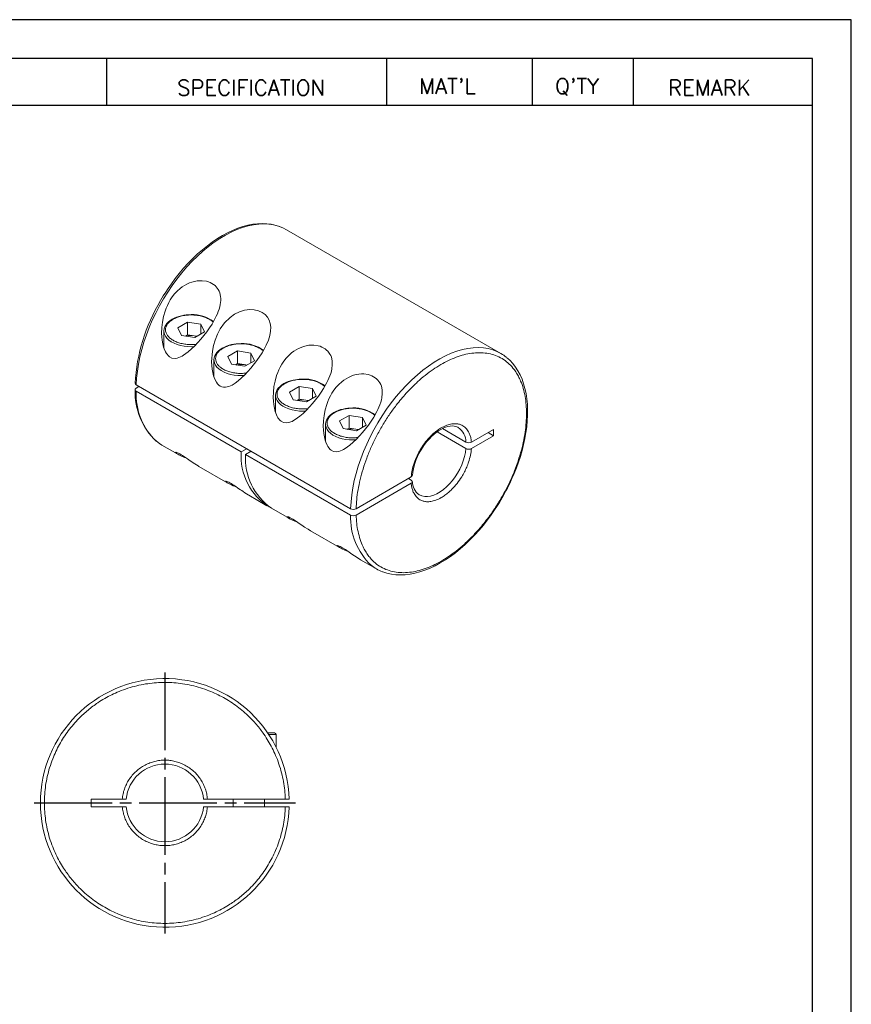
# Model space of a CAD drawing. Extents: x 10 to 307, y 10 to 220.
# Tile 4 of 4: x 200 to 307, y 93 to 220. Entities that reach past the tile are written whole.
import ezdxf

# ---------------------------------------------------------------- set-up
doc = ezdxf.new("R2010")
doc.units = 0
doc.header["$LTSCALE"] = 0.5
doc.header["$MEASUREMENT"] = 0
doc.linetypes.add('CENTER', pattern=[27, 20, -2, 3, -2])
doc.layers.get('0').update_dxf_attribs({"linetype": 'CONTINUOUS'})
doc.styles.get("Standard").update_dxf_attribs({"font": 'romans.shx', "bigfont": 'whgtxt.shx'})

msp = doc.modelspace()

# ---------------------------------------------------------------- linework, layer by layer
for p, q in [((307, 220), (10, 220)), ((307, 10), (307, 220)), ((302, 215), (15, 215)), ((211.2097, 215), (211.2097, 209)), ((247.2097, 215), (247.2097, 209)), ((265.9405, 215), (265.9405, 209)), ((278.9405, 215), (278.9405, 209)), ((302, 15), (302, 215)), ((145.0907, 209), (302, 209))]:
    msp.add_line(p, q)
at = {"color": 7, "linetype": 'Continuous', "lineweight": 15}
for p, q in [((261.9115, 177.0615), (234.3343, 192.9814)), ((218.5923, 179.9422), (218.5923, 177.7321)), ((220.3797, 180.3705), (221.6334, 181.0942)), ((220.8386, 179.3818), (220.3797, 180.3705)), ((221.6334, 181.0942), (223.3461, 180.8293)), ((221.6334, 181.0942), (221.6334, 179.4611)), ((223.3461, 180.8293), (223.805, 179.8406)), ((223.3461, 180.8293), (223.3461, 179.5757)), ((222.5512, 179.1169), (220.8386, 179.3818)), ((221.6334, 179.4611), (221.357, 179.3016)), ((221.6334, 179.4611), (222.4897, 179.3287)), ((222.4897, 179.3287), (222.8276, 179.2764)), ((223.805, 179.8406), (222.5512, 179.1169)), ((226.8144, 176.6558), (228.0681, 177.3796)), ((228.0681, 177.3796), (229.7807, 177.1147)), ((228.0681, 177.3796), (228.0681, 175.7465)), ((225.027, 176.2276), (225.027, 174.0308)), ((227.2733, 175.6671), (226.8144, 176.6558)), ((230.2396, 176.126), (228.9859, 175.4022)), ((229.7807, 177.1147), (230.2396, 176.126)), ((229.7807, 177.1147), (229.7807, 175.8611)), ((228.9859, 175.4022), (227.2733, 175.6671)), ((228.0681, 175.7465), (227.7917, 175.5869)), ((228.0681, 175.7465), (228.9244, 175.614)), ((228.9244, 175.614), (229.2623, 175.5618)), ((215.0268, 173.0049), (242.6039, 157.0849)), ((215.027, 172.5966), (215.3805, 172.8007)), ((234.734, 172.0839), (235.9877, 172.8077)), ((235.9877, 172.8077), (237.7003, 172.5428)), ((235.9877, 172.8077), (235.9877, 171.1746)), ((237.7003, 172.5428), (238.1592, 171.5541)), ((237.7003, 172.5428), (237.7003, 171.2892)), ((228.5325, 164.3916), (215.0268, 172.1883)), ((232.9466, 171.6557), (232.9466, 169.4456)), ((235.1929, 171.0952), (234.734, 172.0839)), ((236.9055, 170.8303), (235.1929, 171.0952)), ((235.9877, 171.1746), (235.7113, 171.015)), ((235.9877, 171.1746), (236.844, 171.0421)), ((236.844, 171.0421), (237.1819, 170.9899)), ((238.1592, 171.5541), (236.9055, 170.8303)), ((241.1686, 168.3693), (242.4224, 169.093)), ((242.4224, 169.093), (244.135, 168.8281)), ((242.4224, 169.093), (242.4224, 167.4599)), ((244.135, 168.8281), (244.5939, 167.8394)), ((244.135, 168.8281), (244.135, 167.5745)), ((239.3813, 167.941), (239.3813, 165.7309)), ((241.6275, 167.3806), (241.1686, 168.3693)), ((243.3402, 167.1157), (241.6275, 167.3806)), ((242.4224, 167.4599), (242.146, 167.3004)), ((242.4224, 167.4599), (243.2787, 167.3275)), ((243.2787, 167.3275), (243.6165, 167.2752)), ((244.5939, 167.8394), (243.3402, 167.1157)), ((257.4299, 165.6438), (254.4055, 167.3897)), ((256.4119, 167.5349), (256.4387, 167.5192)), ((260.9832, 167.2868), (258.1387, 165.6447)), ((260.9832, 167.2868), (260.9832, 166.4703)), ((253.7179, 166.9702), (257.4299, 164.8272)), ((258.1387, 164.8282), (260.9832, 166.4703)), ((260.276, 166.8785), (260.9832, 166.4703)), ((218.3356, 165.2679), (220.3646, 164.0966)), ((229.2397, 164.7999), (228.5325, 164.3916)), ((229.0982, 164.0651), (229.8054, 164.4733)), ((242.6039, 156.2684), (229.0982, 164.0651)), ((223.0944, 162.5207), (226.7993, 160.3819)), ((243.3112, 157.085), (250.3927, 161.173)), ((250.0406, 160.9698), (250.3943, 160.7656)), ((250.3927, 160.3565), (243.3112, 156.2685)), ((229.5291, 158.806), (231.8414, 157.4712)), ((251.4123, 158.8745), (251.3856, 158.8903)), ((232.407, 157.1446), (234.7214, 155.8085)), ((237.4448, 154.2364), (241.1561, 152.0939)), ((243.8795, 150.5217), (245.9128, 149.3479)), ((233.0106, 128.0274), (232.0733, 128.0274)), ((233.0106, 126.4045), (233.0106, 128.0274)), ((209.2106, 118.7274), (209.2106, 119.7274)), ((209.2106, 119.7274), (213.2334, 119.7274)), ((213.2334, 119.7274), (213.7357, 119.7274)), ((223.6856, 119.7274), (224.1879, 119.7274)), ((224.1879, 119.7274), (234.2026, 119.7274)), ((227.5106, 119.7274), (227.5106, 118.7274)), ((231.5106, 118.7274), (231.5106, 119.7274)), ((234.2026, 119.7274), (234.7028, 119.7274)), ((213.2334, 118.7274), (209.2106, 118.7274)), ((213.7357, 118.7274), (213.2334, 118.7274)), ((224.1879, 118.7274), (223.6856, 118.7274)), ((234.2026, 118.7274), (224.1879, 118.7274)), ((234.7028, 118.7274), (234.2026, 118.7274))]:
    msp.add_line(p, q, dxfattribs=at)
at = {"color": 1, "linetype": 'CENTER'}
for p, q in [((218.7106, 136.0274), (218.7106, 102.4274)), ((201.9106, 119.2274), (235.5043, 119.2274))]:
    msp.add_line(p, q, dxfattribs=at)
at = {"color": 7, "linetype": 'Continuous', "lineweight": 15, "flags": 128}
for points in [[(233.5482, 193.3537), (233.3039, 193.4397), (232.7121, 193.5976), (232.0936, 193.6947), (231.4509, 193.7307), (230.7867, 193.7054), (230.1039, 193.6188), (229.4052, 193.4715), (228.6937, 193.2639), (227.9722, 192.997), (227.2439, 192.6718), (226.5118, 192.2898), (225.7789, 191.8525), (225.0483, 191.3618), (224.3232, 190.8197), (223.6065, 190.2286), (222.9012, 189.5908), (222.2104, 188.9091), (221.5369, 188.1864), (220.8835, 187.4256), (220.253, 186.6299), (219.648, 185.8028), (219.0711, 184.9476), (218.5247, 184.068), (218.011, 183.1676), (217.5323, 182.2503), (217.0906, 181.3198), (216.6877, 180.3802), (216.3252, 179.4352), (216.0048, 178.489), (215.7277, 177.5454), (215.4951, 176.6085), (215.3081, 175.6821), (215.1673, 174.7701), (215.0734, 173.8765), (215.0268, 173.0049)], [(233.4983, 193.3735), (233.0015, 193.5402), (232.3951, 193.6769), (231.8222, 193.7502), (231.2312, 193.7745), (230.6241, 193.7495), (230.0032, 193.6753), (229.3709, 193.5523), (228.7294, 193.3811), (228.0811, 193.1625), (227.4282, 192.8975), (226.7729, 192.5871), (226.1173, 192.2327), (225.4637, 191.8357), (224.8142, 191.3978), (224.1708, 190.9206), (223.5358, 190.406), (222.9113, 189.8562), (222.2996, 189.2736), (221.7032, 188.6612), (221.125, 188.0225), (220.5686, 187.3629), (220.0398, 186.6911), (219.5506, 186.0268), (219.1225, 185.4077), (218.8268, 184.9575), (218.5085, 184.4499), (218.1513, 183.849)], [(234.3343, 192.9814), (233.8663, 193.2217), (233.5482, 193.3537)], [(219.4053, 183.9472), (219.6683, 184.343), (219.9631, 184.7196), (220.2957, 185.078), (220.6623, 185.4074), (220.9411, 185.6193), (221.2353, 185.8113), (221.548, 185.9832), (221.8739, 186.13), (222.1972, 186.245), (222.5281, 186.3326), (222.8701, 186.3919), (223.2137, 186.4191), (223.4997, 186.4162), (224.0599, 186.3373), (224.3285, 186.2598), (224.555, 186.1705), (224.9718, 185.9319), (225.158, 185.7831), (225.3162, 185.6267), (225.5807, 185.2657), (225.6846, 185.0624), (225.766, 184.8515), (225.8688, 184.3935), (225.8896, 184.1484), (225.8899, 183.8909), (225.8294, 183.3527), (225.77, 183.0745), (225.686, 182.7713), (225.5829, 182.4656), (225.461, 182.1555), (225.323, 181.8456), (225.1995, 181.5934), (224.7793, 180.8448), (224.4548, 180.3412), (224.1076, 179.8494), (223.737, 179.3653), (223.3515, 178.8982), (222.9598, 178.4568), (222.5579, 178.0367), (222.1419, 177.6371), (221.7155, 177.2678), (221.1197, 176.8335), (220.9144, 176.7108), (220.7078, 176.6044), (220.2778, 176.4493), (220.0532, 176.4123), (219.6106, 176.4586), (219.2983, 176.62), (219.1999, 176.7003), (218.8988, 177.0655), (218.7921, 177.2519), (218.6151, 177.6627), (218.5433, 177.8817), (218.4354, 178.3109), (218.3597, 178.7537), (218.3127, 179.2103), (218.2931, 179.6721), (218.3129, 180.3764), (218.391, 181.0827), (218.5307, 181.796), (218.7339, 182.5002), (218.8706, 182.8722), (219.0271, 183.2376), (219.2055, 183.5972), (219.4053, 183.9472)], [(225.84, 180.2325), (226.3978, 181.0049), (227.0969, 181.6928), (227.67, 182.0967), (228.3086, 182.4153), (228.9628, 182.618), (229.6484, 182.7044), (230.2158, 182.6748), (230.7632, 182.5452), (231.2038, 182.3471), (231.5927, 182.0684), (231.8916, 181.7403), (232.1193, 181.3477), (232.2619, 180.9145), (232.3242, 180.4338), (232.3044, 179.9116), (232.2046, 179.3599), (232.0176, 178.7509), (231.7577, 178.1309), (231.5021, 177.628), (231.214, 177.1302), (230.5423, 176.1348), (229.7862, 175.1835), (228.9926, 174.322), (228.1502, 173.5531), (227.7563, 173.2539), (227.349, 172.9962), (226.9315, 172.8013), (226.4878, 172.6977), (226.268, 172.6983), (226.0453, 172.744), (225.8355, 172.8379), (225.6346, 172.9857), (225.4758, 173.1527), (225.3334, 173.3508), (225.1328, 173.7365), (224.978, 174.167), (224.7944, 175.0391), (224.7278, 175.9574), (224.8257, 177.368), (224.9654, 178.0813), (225.1686, 178.7856), (225.4618, 179.5229), (225.84, 180.2325)], [(222.0923, 182.0473), (221.6285, 182.029), (221.443, 182.0113), (221.1408, 181.9693), (220.8374, 181.9095), (220.5259, 181.828), (220.2191, 181.7251), (219.9245, 181.6009), (219.6482, 181.4563), (219.3954, 181.2923), (219.1702, 181.1098), (218.9765, 180.9099), (218.8178, 180.6935), (218.6978, 180.4612), (218.6208, 180.2138), (218.5924, 179.9515), (218.5942, 179.933)], [(222.4563, 177.9327), (222.1534, 177.922), (221.6658, 177.9368), (221.1865, 177.9906), (220.7248, 178.0824), (220.2897, 178.2103), (219.8897, 178.372), (219.5326, 178.5643), (219.2253, 178.7833), (218.9738, 179.0249), (218.783, 179.2844), (218.6566, 179.5567), (218.5971, 179.8365), (218.5924, 179.934)], [(222.4897, 179.3287), (222.6799, 179.2914), (222.7985, 179.2596)], [(228.527, 178.3326), (228.0632, 178.3144), (227.8777, 178.2967), (227.5755, 178.2546), (227.272, 178.1948), (226.9606, 178.1134), (226.6538, 178.0104), (226.3591, 177.8863), (226.0829, 177.7417), (225.8301, 177.5776), (225.6049, 177.3952), (225.4112, 177.1953), (225.2525, 176.9788), (225.1325, 176.7466), (225.0555, 176.4991), (225.027, 176.2368), (225.0289, 176.2184)], [(233.7596, 175.6606), (234.0225, 176.0564), (234.3174, 176.433), (234.65, 176.7914), (235.0165, 177.1209), (235.2953, 177.3328), (235.5896, 177.5248), (235.9023, 177.6967), (236.2282, 177.8434), (236.5514, 177.9585), (236.8824, 178.0461), (237.2244, 178.1053), (237.568, 178.1325), (237.854, 178.1297), (238.4142, 178.0507), (238.6828, 177.9733), (238.9093, 177.8839), (239.3261, 177.6454), (239.5123, 177.4966), (239.6704, 177.3402), (239.935, 176.9792), (240.0389, 176.7758), (240.1202, 176.5649), (240.223, 176.1069), (240.2438, 175.8619), (240.2441, 175.6043), (240.1836, 175.0661), (240.1242, 174.788), (240.0403, 174.4847), (239.9372, 174.179), (239.8153, 173.869), (239.6773, 173.5591), (239.5538, 173.3068), (239.1336, 172.5583), (238.8091, 172.0546), (238.4619, 171.5629), (238.0913, 171.0788), (237.7058, 170.6116), (237.314, 170.1702), (236.9122, 169.7501), (236.4962, 169.3505), (236.0698, 168.9813), (235.474, 168.5469), (235.2686, 168.4243), (235.0621, 168.3179), (234.6321, 168.1628), (234.4074, 168.1258), (233.9649, 168.1721), (233.6526, 168.3335), (233.5542, 168.4138), (233.253, 168.7789), (233.1464, 168.9654), (232.9693, 169.3762), (232.8976, 169.5951), (232.7896, 170.0244), (232.7139, 170.4672), (232.6669, 170.9238), (232.6474, 171.3855), (232.6672, 172.0899), (232.7453, 172.7962), (232.885, 173.5094), (233.0882, 174.2137), (233.2248, 174.5856), (233.3814, 174.951), (233.5597, 175.3107), (233.7596, 175.6606)], [(242.6039, 157.0849), (242.6506, 157.9565), (242.7445, 158.8502), (242.8852, 159.7621), (243.0723, 160.6885), (243.3048, 161.6254), (243.5819, 162.569), (243.9024, 163.5153), (244.2648, 164.4602), (244.6678, 165.3999), (245.1095, 166.3303), (245.5882, 167.2477), (246.1018, 168.148), (246.6483, 169.0276), (247.2252, 169.8828), (247.8301, 170.71), (248.4606, 171.5056), (249.114, 172.2664), (249.7876, 172.9892), (250.4784, 173.6709), (251.1836, 174.3086), (251.9003, 174.8998), (252.6255, 175.4418), (253.356, 175.9325), (254.0889, 176.3698), (254.8211, 176.7518), (255.5494, 177.077), (256.2708, 177.3439), (256.9824, 177.5515), (257.6811, 177.6989), (258.3639, 177.7854), (259.0281, 177.8107), (259.6708, 177.7747), (260.2893, 177.6776), (260.881, 177.5197), (261.2064, 177.4024)], [(228.8845, 174.2176), (228.5881, 174.2074), (228.1005, 174.2221), (227.6211, 174.2759), (227.1594, 174.3677), (226.7244, 174.4957), (226.3244, 174.6574), (225.9673, 174.8496), (225.66, 175.0687), (225.4085, 175.3103), (225.2177, 175.5698), (225.0913, 175.842), (225.0318, 176.1218), (225.027, 176.2194)], [(262.0958, 158.4804), (262.5836, 159.3626), (262.77, 159.7213), (263.0668, 160.3214), (263.3575, 160.9484), (263.649, 161.6244), (263.9304, 162.3322), (264.1958, 163.0636), (264.4406, 163.8117), (264.6615, 164.5706), (264.8557, 165.3355), (265.0211, 166.102), (265.1561, 166.8664), (265.2593, 167.6252), (265.3297, 168.3751), (265.3666, 169.1133), (265.3692, 169.8369), (265.3371, 170.5434), (265.2699, 171.2305), (265.1674, 171.8957), (265.0293, 172.537), (264.8557, 173.1521), (264.6464, 173.7392), (264.4014, 174.2962), (264.1207, 174.8212), (263.8042, 175.3123), (263.452, 175.7675), (263.0639, 176.1847), (262.6592, 176.5446)], [(228.9244, 175.614), (229.1146, 175.5768), (229.2331, 175.5449)], [(236.4466, 173.7607), (235.9828, 173.7425), (235.7973, 173.7248), (235.4951, 173.6827), (235.1916, 173.6229), (234.8802, 173.5415), (234.5734, 173.4385), (234.2787, 173.3144), (234.0025, 173.1698), (233.7497, 173.0058), (233.5245, 172.8233), (233.3308, 172.6234), (233.1721, 172.407), (233.0521, 172.1747), (232.9751, 171.9272), (232.9466, 171.6649), (232.9485, 171.6465)], [(240.1943, 171.946), (240.4572, 172.3418), (240.752, 172.7184), (241.0846, 173.0768), (241.4512, 173.4062), (241.73, 173.6181), (242.0242, 173.8101), (242.337, 173.982), (242.6629, 174.1288), (242.9861, 174.2438), (243.317, 174.3314), (243.6591, 174.3907), (244.0027, 174.4179), (244.2887, 174.415), (244.8489, 174.3361), (245.1174, 174.2586), (245.3439, 174.1693), (245.7608, 173.9307), (245.947, 173.7819), (246.1051, 173.6255), (246.3697, 173.2645), (246.4735, 173.0612), (246.5549, 172.8503), (246.6577, 172.3923), (246.6785, 172.1472), (246.6788, 171.8897), (246.6183, 171.3515), (246.5589, 171.0733), (246.475, 170.7701), (246.3719, 170.4644), (246.2499, 170.1543), (246.1119, 169.8444), (245.9885, 169.5922), (245.5683, 168.8436), (245.2438, 168.34), (244.8966, 167.8482), (244.5259, 167.3641), (244.1404, 166.897), (243.7487, 166.4556), (243.3468, 166.0355), (242.9309, 165.6359), (242.5045, 165.2666), (241.9086, 164.8323), (241.7033, 164.7096), (241.4968, 164.6032), (241.0668, 164.4481), (240.8421, 164.4111), (240.3995, 164.4574), (240.0872, 164.6188), (239.9888, 164.6991), (239.6877, 165.0643), (239.5811, 165.2507), (239.404, 165.6615), (239.3323, 165.8805), (239.2243, 166.3097), (239.1486, 166.7525), (239.1016, 167.2091), (239.082, 167.6709), (239.1019, 168.3752), (239.18, 169.0815), (239.3196, 169.7948), (239.5229, 170.499), (239.6595, 170.871), (239.8161, 171.2364), (239.9944, 171.596), (240.1943, 171.946)], [(215.0268, 172.1883), (214.9297, 172.2674), (214.8834, 172.3605), (214.8932, 172.4572), (214.9578, 172.5467), (215.027, 172.5966)], [(236.8106, 169.6461), (236.5077, 169.6355), (236.02, 169.6502), (235.5407, 169.704), (235.079, 169.7958), (234.644, 169.9238), (234.244, 170.0855), (233.8869, 170.2777), (233.5796, 170.4968), (233.3281, 170.7384), (233.1373, 170.9979), (233.0109, 171.2702), (232.9514, 171.5499), (232.9466, 171.6475)], [(236.844, 171.0421), (237.0342, 171.0049), (237.1527, 170.9731)], [(242.8813, 170.0461), (242.4175, 170.0278), (242.232, 170.0101), (241.9297, 169.9681), (241.6263, 169.9083), (241.3148, 169.8268), (241.0081, 169.7239), (240.7134, 169.5997), (240.4372, 169.4551), (240.1843, 169.2911), (239.9592, 169.1086), (239.7654, 168.9087), (239.6067, 168.6923), (239.4867, 168.46), (239.4098, 168.2126), (239.3813, 167.9503), (239.3831, 167.9318)], [(243.2453, 165.9315), (242.9423, 165.9208), (242.4547, 165.9356), (241.9754, 165.9894), (241.5137, 166.0812), (241.0786, 166.2091), (240.6786, 166.3708), (240.3215, 166.5631), (240.0142, 166.7821), (239.7627, 167.0237), (239.5719, 167.2832), (239.4456, 167.5555), (239.3861, 167.8353), (239.3813, 167.9328)], [(243.2787, 167.3275), (243.4689, 167.2902), (243.5874, 167.2584)], [(251.5949, 164.5424), (251.8875, 165.0149), (252.0139, 165.2004), (252.2315, 165.4978), (252.4666, 165.7913), (252.727, 166.0869), (253.0055, 166.3722), (253.2977, 166.6404), (253.5991, 166.8856), (253.9056, 167.1038), (254.2131, 167.2917), (254.5179, 167.4471), (254.8167, 167.5687), (255.1064, 167.6557), (255.3846, 167.708), (255.6501, 167.7256), (255.9029, 167.7079), (256.1446, 167.6527), (256.3785, 167.5536), (256.4309, 167.5179)], [(217.6315, 165.7531), (218.011, 165.4711), (218.3356, 165.2679)], [(257.4299, 164.8272), (257.3641, 164.3152), (257.2506, 163.7879), (257.0909, 163.2525), (256.8872, 162.7164), (256.6425, 162.1871), (256.3599, 161.6718), (256.0435, 161.1778), (255.6977, 160.7117), (255.3272, 160.2802), (254.9371, 159.889), (254.5328, 159.5437), (254.12, 159.2491), (253.7043, 159.0091), (253.2914, 158.8271), (252.8872, 158.7056), (252.4971, 158.6464), (252.1265, 158.6501), (251.7807, 158.7169), (251.4643, 158.8457), (251.4123, 158.8745)], [(221.4795, 163.5841), (221.3994, 163.6173), (221.2286, 163.6888), (221.0678, 163.7575), (220.8621, 163.8483), (220.6781, 163.9338), (220.5256, 164.0093), (220.3943, 164.0797), (220.2835, 164.1453), (220.1964, 164.2043), (220.1362, 164.2537), (220.1009, 164.2941), (220.0933, 164.3237), (220.1184, 164.338), (220.1703, 164.3337), (220.2562, 164.3089), (220.3538, 164.2698), (220.4813, 164.2089), (220.6318, 164.1279), (220.811, 164.0225), (220.9703, 163.9232), (221.1399, 163.8131), (221.381, 163.6515), (221.6269, 163.4832), (221.8054, 163.3602), (221.9815, 163.239), (222.1567, 163.1193), (222.3283, 163.0035), (222.5522, 162.8557), (222.7683, 162.7176), (222.9786, 162.5888), (223.0948, 162.5213)], [(227.9142, 159.8694), (227.8341, 159.9026), (227.6633, 159.9742), (227.5025, 160.0429), (227.2968, 160.1336), (227.1128, 160.2191), (226.9603, 160.2946), (226.829, 160.365), (226.7182, 160.4307), (226.6311, 160.4897), (226.5709, 160.539), (226.5356, 160.5795), (226.528, 160.6091), (226.553, 160.6233), (226.605, 160.6191), (226.6909, 160.5943), (226.7885, 160.5552), (226.916, 160.4943), (227.0664, 160.4133), (227.2457, 160.3079), (227.405, 160.2085), (227.5745, 160.0985), (227.8156, 159.9369), (228.0616, 159.7685), (228.2401, 159.6455), (228.4161, 159.5244), (228.5914, 159.4046), (228.763, 159.2889), (228.9869, 159.141), (229.203, 159.0029), (229.4132, 158.8741), (229.5295, 158.8067)], [(250.3943, 160.7656), (250.491, 160.6869), (250.5372, 160.594), (250.5277, 160.4974), (250.4632, 160.4076), (250.3927, 160.3565)], [(246.747, 148.9564), (247.2456, 148.7892), (247.852, 148.6524), (248.4249, 148.5791), (249.0159, 148.5549), (249.623, 148.5799), (250.2439, 148.6541), (250.8762, 148.777), (251.5177, 148.9482), (252.166, 149.1668), (252.8189, 149.4319), (253.4742, 149.7423), (254.1298, 150.0967), (254.7834, 150.4936), (255.4329, 150.9316), (256.0763, 151.4088), (256.7113, 151.9234), (257.3358, 152.4732), (257.9475, 153.0557), (258.5439, 153.6682), (259.1221, 154.3068), (259.6785, 154.9665), (260.2073, 155.6383), (260.6965, 156.3026), (261.1246, 156.9217), (261.4203, 157.3719), (261.7385, 157.8794), (262.0958, 158.4804)], [(235.8295, 155.2994), (235.7537, 155.3307), (235.4221, 155.471), (235.0324, 155.6472), (234.7486, 155.7931), (234.5507, 155.9178), (234.4552, 156.0076), (234.4726, 156.0514), (234.6105, 156.0224), (234.8356, 155.9224), (235.1653, 155.736), (235.4941, 155.5266), (235.9812, 155.1966), (236.3357, 154.9525), (236.6826, 154.717), (237.1226, 154.431), (237.4458, 154.2381)], [(242.2642, 151.5847), (242.1883, 151.6161), (241.8567, 151.7563), (241.4671, 151.9326), (241.1832, 152.0785), (240.9853, 152.2031), (240.8899, 152.2929), (240.9073, 152.3368), (241.0451, 152.3077), (241.2702, 152.2077), (241.6, 152.0213), (241.9288, 151.8119), (242.4159, 151.482), (242.7704, 151.2378), (243.1172, 151.0023), (243.5572, 150.7164), (243.8805, 150.5235)]]:
    msp.add_lwpolyline(points, dxfattribs=at)
at = {"color": 7, "linetype": 'Continuous', "lineweight": 15}
for centre, radius, start, end in [((237.9904, 171.9271), 23.1457, 148.997019, 176.813961), ((222.2836, 177.5967), 4.4547, 53.128926, 92.46066), ((222.0928, 176.793), 2.5665, 81.103749, 103.971953), ((228.7197, 173.8899), 4.4469, 53.020398, 92.484098), ((259.2304, 172.417), 5.3626, 50.846135, 68.379021), ((228.5275, 173.0784), 2.5665, 81.103749, 103.971953), ((236.6378, 169.3101), 4.4547, 53.128926, 92.46066), ((223.472, 172.0513), 8.596, 177.749416, 226.810074), ((215.1138, 173.2152), 0.2276, 180.390334, 247.527976), ((223.1653, 171.7378), 8.1509, 176.831303, 227.241752), ((236.4471, 168.5065), 2.5665, 81.103749, 103.971953), ((243.0725, 165.5955), 4.4547, 53.128926, 92.46066), ((242.8818, 164.7918), 2.5665, 81.103749, 103.971953), ((255.0949, 165.6093), 2.3353, 0.846792, 54.870647), ((257.7834, 166.3261), 0.7684, 242.613959, 297.537077), ((257.7834, 165.4989), 0.759, 242.244082, 297.906954), ((236.1544, 163.8146), 7.6437, 175.670459, 238.223472), ((236.8939, 163.5411), 7.8133, 176.15516, 234.95209), ((258.2018, 160.5893), 7.6992, 149.106994, 174.207513), ((250.3018, 161.3928), 0.2378, 292.477426, 353.674851), ((252.666, 160.592), 2.124, 180.350473, 233.188126), ((250.9917, 155.9229), 8.3949, 177.64132, 226.755961), ((242.9575, 157.7553), 0.7579, 242.194899, 297.821781), ((242.9575, 156.9386), 0.7578, 242.190608, 297.826072), ((248.5953, 153.9945), 5.3652, 231.294543, 249.282766), ((218.7106, 119.2274), 16, 1.790785, 358.209215), ((232.8106, 128.0274), 0.2, 0, 90), ((218.7106, 119.2274), 5, 5.73917, 174.26083), ((218.7106, 119.2274), 5, 185.73917, 354.26083)]:
    msp.add_arc(centre, radius, start, end, dxfattribs=at)
for points, knots in [([(222.7515, 178.2391), (222.5322, 178.2208), (222.0901, 178.1841), (221.4177, 178.2273), (220.7892, 178.3421), (220.2257, 178.5202), (219.7453, 178.7508), (219.3459, 179.028), (219.0916, 179.2968), (218.9399, 179.5304), (218.8258, 179.7815), (218.7701, 180.1056), (218.8367, 180.495), (219.0391, 180.8572), (219.3424, 181.1851), (219.62, 181.3634), (219.7589, 181.4526)], [0, 0, 0, 0, 0.0786222, 0.15849538, 0.23830498, 0.31204088, 0.38571385, 0.45944973, 0.53312268, 0.57333092, 0.61310046, 0.69291009, 0.77278327, 0.85259287, 0.92628005, 1, 1, 1, 1]), ([(219.7589, 181.4526), (219.9134, 181.5328), (220.2222, 181.6932), (220.6919, 181.8375), (221.0959, 181.9255), (221.531, 181.9912), (222.0925, 182.0235), (222.7667, 181.9848), (223.3952, 181.8686), (223.9602, 181.6914), (224.4347, 181.4588), (224.7581, 181.2516), (224.8833, 181.1136), (224.9123, 181.0817)], [0, 0, 0, 0, 0.10384095, 0.20754834, 0.26416086, 0.3201557, 0.43252631, 0.5449864, 0.65735697, 0.76117588, 0.86490617, 0.96872505, 1, 1, 1, 1]), ([(229.1786, 174.524), (228.9618, 174.506), (228.5222, 174.4695), (227.8524, 174.5126), (227.2238, 174.6275), (226.6604, 174.8055), (226.1799, 175.0361), (225.7805, 175.3134), (225.5263, 175.5821), (225.3746, 175.8157), (225.2605, 176.0668), (225.2047, 176.391), (225.2714, 176.7803), (225.4737, 177.1426), (225.777, 177.4704), (226.0547, 177.6488), (226.1935, 177.738)], [0, 0, 0, 0, 0.07778875, 0.15773418, 0.23761598, 0.31141858, 0.38515818, 0.45896077, 0.53270036, 0.57294497, 0.61275049, 0.69263231, 0.77257774, 0.85245953, 0.92621336, 1, 1, 1, 1]), ([(226.1935, 177.738), (226.348, 177.8182), (226.6569, 177.9785), (227.1265, 178.1229), (227.5306, 178.2108), (227.9656, 178.2766), (228.5272, 178.3088), (229.2014, 178.2702), (229.8299, 178.154), (230.3948, 177.9767), (230.8695, 177.7442), (231.1938, 177.5361), (231.3197, 177.3972), (231.3495, 177.3643)], [0, 0, 0, 0, 0.10374834, 0.20736322, 0.26392525, 0.31987015, 0.43214054, 0.54450032, 0.65677067, 0.76049697, 0.86413475, 0.96786103, 1, 1, 1, 1]), ([(243.3112, 157.085), (243.3306, 157.4783), (243.3692, 158.2647), (243.5445, 159.5205), (243.8102, 160.8276), (244.1848, 162.1988), (244.6607, 163.5962), (245.2435, 165.0157), (245.9219, 166.4249), (246.6924, 167.8076), (247.541, 169.1409), (248.3541, 170.2634), (249.0984, 171.1898), (249.754, 171.9408), (250.5287, 172.7562), (251.4302, 173.6096), (252.4409, 174.4454), (253.4481, 175.1674), (254.4426, 175.7747), (255.4358, 176.2778), (256.4384, 176.6787), (257.4417, 176.968), (258.4478, 177.1354), (259.4275, 177.1696), (260.3747, 177.061), (261.2667, 176.809), (262.0913, 176.4106), (262.8352, 175.8738), (263.4138, 175.2795), (263.856, 174.6835), (264.1891, 174.1248), (264.5204, 173.4274), (264.8233, 172.5668), (265.0581, 171.5395), (265.196, 170.4584), (265.2408, 169.3365), (265.196, 168.1628), (265.0581, 166.9227), (264.8233, 165.6241), (264.4816, 164.2585), (264.0372, 162.8621), (263.485, 161.4391), (262.8353, 160.0218), (262.0915, 158.6262), (261.2668, 157.2756), (260.4724, 156.134), (259.7424, 155.1883), (259.0975, 154.4193), (258.3335, 153.5814), (257.4418, 152.7002), (256.4387, 151.8312), (255.4359, 151.0744), (254.4429, 150.4309), (253.4482, 149.8899), (252.4411, 149.449), (251.4303, 149.1178), (250.4132, 148.9064), (249.4191, 148.8272), (248.4541, 148.8898), (247.5411, 149.0961), (246.6925, 149.4495), (245.922, 149.9427), (245.3178, 150.5001), (244.852, 151.0657), (244.4981, 151.5996), (244.1423, 152.2699), (243.8102, 153.1019), (243.5445, 154.1021), (243.3692, 155.1556), (243.3306, 155.8974), (243.3112, 156.2685)], [0, 0, 0, 0, 0.0145849, 0.02916699, 0.0446048, 0.06004808, 0.07611525, 0.09218791, 0.10858928, 0.12499625, 0.14139762, 0.15780459, 0.16852587, 0.17922571, 0.18995187, 0.20538967, 0.22083295, 0.23541369, 0.24999998, 0.26458071, 0.27916701, 0.29460481, 0.31004809, 0.32611526, 0.34218792, 0.35858929, 0.37499626, 0.39139763, 0.4078046, 0.41852588, 0.42922572, 0.43995188, 0.45538968, 0.47083296, 0.4854137, 0.49999999, 0.51458073, 0.52916702, 0.54460482, 0.5600481, 0.57611527, 0.59218793, 0.6085893, 0.62499627, 0.64139764, 0.65780461, 0.66852589, 0.67922573, 0.68995189, 0.70538969, 0.72083297, 0.73541371, 0.75, 0.76458074, 0.77916703, 0.79460483, 0.81004811, 0.82611528, 0.84218794, 0.85858931, 0.87499628, 0.89139765, 0.90780462, 0.91852591, 0.92922574, 0.9399519, 0.9553897, 0.97083298, 0.98541232, 1, 1, 1, 1]), ([(234.1131, 173.1661), (234.2676, 173.2463), (234.5765, 173.4066), (235.0461, 173.551), (235.4502, 173.6389), (235.8852, 173.7047), (236.4468, 173.737), (237.121, 173.6983), (237.7495, 173.5821), (238.3144, 173.4049), (238.789, 173.1722), (239.1124, 172.9651), (239.2376, 172.8271), (239.2665, 172.7951)], [0, 0, 0, 0, 0.10384095, 0.20754834, 0.26416086, 0.3201557, 0.43252631, 0.5449864, 0.65735697, 0.76117588, 0.86490617, 0.96872505, 1, 1, 1, 1]), ([(237.1058, 169.9525), (236.8865, 169.9343), (236.4444, 169.8976), (235.772, 169.9407), (235.1434, 170.0556), (234.58, 170.2336), (234.0995, 170.4642), (233.7001, 170.7415), (233.4459, 171.0102), (233.2941, 171.2439), (233.1801, 171.4949), (233.1243, 171.8191), (233.191, 172.2084), (233.3933, 172.5707), (233.6966, 172.8985), (233.9743, 173.0769), (234.1131, 173.1661)], [0, 0, 0, 0, 0.0786222, 0.15849538, 0.23830498, 0.31204088, 0.38571385, 0.45944973, 0.53312268, 0.57333092, 0.61310046, 0.69291009, 0.77278327, 0.85259287, 0.92628005, 1, 1, 1, 1]), ([(240.5478, 169.4514), (240.7023, 169.5316), (241.0111, 169.692), (241.4808, 169.8364), (241.8849, 169.9243), (242.3199, 169.99), (242.8815, 170.0223), (243.5556, 169.9836), (244.1842, 169.8674), (244.7491, 169.6902), (245.2237, 169.4576), (245.5471, 169.2504), (245.6722, 169.1124), (245.7012, 169.0805)], [0, 0, 0, 0, 0.10384095, 0.20754834, 0.26416086, 0.3201557, 0.43252631, 0.5449864, 0.65735697, 0.76117588, 0.86490617, 0.96872505, 1, 1, 1, 1]), ([(243.5404, 166.2379), (243.3211, 166.2196), (242.879, 166.1829), (242.2066, 166.2261), (241.5781, 166.3409), (241.0147, 166.519), (240.5342, 166.7496), (240.1348, 167.0268), (239.8805, 167.2956), (239.7288, 167.5292), (239.6147, 167.7803), (239.559, 168.1044), (239.6256, 168.4938), (239.828, 168.856), (240.1313, 169.1839), (240.409, 169.3622), (240.5478, 169.4514)], [0, 0, 0, 0, 0.0786222, 0.15849538, 0.23830498, 0.31204088, 0.38571385, 0.45944973, 0.53312268, 0.57333092, 0.61310046, 0.69291009, 0.77278327, 0.85259287, 0.92628005, 1, 1, 1, 1]), ([(258.1387, 165.6447), (258.1194, 165.8108), (258.0811, 166.1419), (257.9547, 166.5845), (257.7451, 167.0561), (257.4071, 167.5082), (256.9601, 167.8218), (256.5044, 167.9804), (256.0794, 168.0341), (255.5665, 168.0023), (254.9598, 167.8456), (254.3423, 167.5513), (253.8032, 167.204), (253.347, 166.8456), (252.8168, 166.3512), (252.2279, 165.6818), (251.6943, 164.9116), (251.2893, 164.192), (250.9924, 163.5592), (250.7191, 162.8355), (250.4906, 162.0241), (250.4254, 161.4568), (250.3927, 161.173)], [0, 0, 0, 0, 0.04031288, 0.08033113, 0.12063016, 0.18471266, 0.24998867, 0.2935148, 0.33670047, 0.37945786, 0.43971244, 0.49999967, 0.54029162, 0.58030987, 0.62063075, 0.68471325, 0.74998926, 0.79351539, 0.83670107, 0.87945845, 0.93970485, 1, 1, 1, 1]), ([(250.3927, 160.3565), (250.4119, 160.1904), (250.4502, 159.8593), (250.5767, 159.4167), (250.7863, 158.9451), (251.1243, 158.493), (251.5712, 158.1794), (252.027, 158.0208), (252.4519, 157.9671), (252.9649, 157.9989), (253.5716, 158.1556), (254.1891, 158.4499), (254.7282, 158.7972), (255.1844, 159.1556), (255.7145, 159.65), (256.3035, 160.3194), (256.8371, 161.0896), (257.2421, 161.8092), (257.5389, 162.442), (257.8122, 163.1657), (258.0407, 163.9771), (258.106, 164.5444), (258.1387, 164.8282)], [0, 0, 0, 0, 0.04031288, 0.08033113, 0.12063016, 0.18471266, 0.24998867, 0.2935148, 0.33670047, 0.37945786, 0.43971244, 0.49999967, 0.54029162, 0.58030987, 0.62063075, 0.68471325, 0.74998926, 0.79351539, 0.83670107, 0.87945845, 0.93970485, 1, 1, 1, 1]), ([(234.2026, 118.7274), (234.1826, 118.3528), (234.1429, 117.6041), (233.9783, 116.4789), (233.7328, 115.3474), (233.3945, 114.2161), (232.9853, 113.1533), (232.524, 112.1704), (232.0236, 111.2664), (231.4599, 110.3918), (230.8348, 109.5511), (230.1492, 108.7495), (229.2877, 107.8714), (228.2206, 106.9531), (227.0706, 106.1532), (226.018, 105.5448), (225.0909, 105.0887), (224.0867, 104.6755), (223.0054, 104.3182), (221.859, 104.0353), (220.7168, 103.8437), (219.5852, 103.7383), (218.4602, 103.7159), (217.3366, 103.7746), (216.2088, 103.9164), (215.0735, 104.1449), (213.9368, 104.4646), (212.8676, 104.8566), (211.8773, 105.302), (210.9654, 105.7878), (210.0819, 106.3373), (209.2312, 106.9487), (208.4186, 107.6213), (207.5267, 108.4686), (206.5913, 109.5207), (205.773, 110.6576), (205.1477, 111.7002), (204.6766, 112.6199), (204.2474, 113.6173), (203.8726, 114.6927), (203.5713, 115.8344), (203.3612, 116.9733), (203.2376, 118.1031), (203.1971, 119.2276), (203.2377, 120.352), (203.3613, 121.4819), (203.5714, 122.6208), (203.8727, 123.7624), (204.2475, 124.8379), (204.6768, 125.8352), (205.1478, 126.7549), (205.683, 127.6471), (206.2806, 128.5076), (206.94, 129.3309), (207.7728, 130.2363), (208.8097, 131.1886), (209.9332, 132.0251), (210.9656, 132.6671), (211.8776, 133.153), (212.8679, 133.5983), (213.9371, 133.9903), (215.0739, 134.31), (216.2092, 134.5384), (217.3369, 134.6803), (218.4605, 134.7389), (219.5854, 134.7165), (220.7172, 134.6112), (221.8593, 134.4194), (223.0057, 134.1366), (224.087, 133.7792), (225.0912, 133.366), (226.0183, 132.9099), (226.9191, 132.3892), (227.7891, 131.8055), (228.6229, 131.1595), (229.5416, 130.3414), (230.5105, 129.32), (231.3651, 128.2101), (232.0237, 127.1882), (232.5242, 126.2842), (232.9854, 125.3012), (233.3946, 124.2384), (233.7329, 123.1071), (233.9783, 121.9756), (234.1428, 120.8506), (234.1826, 120.102), (234.2026, 119.7274)], [0, 0, 0, 0, 0.01167465, 0.02332855, 0.0353542, 0.04769396, 0.06004851, 0.07077333, 0.08147184, 0.09219178, 0.10314013, 0.11406058, 0.12500395, 0.14140888, 0.15780821, 0.16853303, 0.17923153, 0.18995148, 0.20231128, 0.21464929, 0.22667588, 0.23833201, 0.25, 0.26167332, 0.27332767, 0.28535421, 0.29769397, 0.31004852, 0.32077334, 0.33147185, 0.34219179, 0.35314014, 0.3640606, 0.37500397, 0.39140889, 0.40780822, 0.41853304, 0.42923155, 0.43995149, 0.4523113, 0.4646493, 0.47667589, 0.48833203, 0.50000001, 0.51167333, 0.52332769, 0.53535422, 0.54769398, 0.56004854, 0.57077336, 0.58147186, 0.59219181, 0.60314016, 0.61406061, 0.62500398, 0.64140891, 0.65780823, 0.66853305, 0.67923156, 0.6899515, 0.70231131, 0.71464932, 0.7266759, 0.73833204, 0.75000003, 0.76167334, 0.7733277, 0.78535424, 0.797694, 0.81004855, 0.82077337, 0.83147188, 0.84219182, 0.85314017, 0.86406062, 0.87500399, 0.89140892, 0.90780824, 0.91853307, 0.92923157, 0.93995152, 0.95231132, 0.96464933, 0.97667323, 0.98832803, 1, 1, 1, 1]), ([(232.8106, 128.2274), (232.7996, 128.2274), (232.7776, 128.2274), (232.6227, 128.2274), (232.4438, 128.2274), (232.2396, 128.2274), (232.0411, 128.2274), (231.9171, 128.2274)], [0, 0, 0, 0, 0.25124024, 0.50226602, 0.63926754, 0.77477425, 1, 1, 1, 1]), ([(213.2334, 119.7274), (213.2606, 119.9445), (213.3148, 120.3771), (213.4936, 121.0085), (213.7462, 121.627), (214.0818, 122.2254), (214.501, 122.7906), (214.9922, 123.3006), (215.5447, 123.7433), (216.1456, 124.1096), (216.7721, 124.389), (217.4111, 124.5858), (218.0562, 124.7021), (218.7105, 124.7401), (219.3647, 124.7022), (220.0098, 124.5858), (220.6489, 124.3892), (221.2754, 124.1097), (221.8763, 123.7435), (222.4289, 123.3008), (222.92, 122.7908), (223.3393, 122.2257), (223.6749, 121.6272), (223.9277, 121.0086), (224.1065, 120.3772), (224.1607, 119.9446), (224.1879, 119.7274)], [0, 0, 0, 0, 0.04029676, 0.08029901, 0.12058194, 0.16329378, 0.2064628, 0.24999938, 0.29350811, 0.33667652, 0.37941681, 0.41969267, 0.45969492, 0.49999969, 0.54027554, 0.58027779, 0.62058255, 0.66329439, 0.70646342, 0.74999999, 0.79350873, 0.83667714, 0.87941743, 0.919686, 0.95968825, 1, 1, 1, 1]), ([(224.1879, 118.7274), (224.1607, 118.5103), (224.1065, 118.0778), (223.9277, 117.4464), (223.675, 116.8278), (223.3394, 116.2294), (222.9203, 115.6642), (222.4291, 115.1543), (221.8766, 114.7115), (221.2757, 114.3453), (220.6491, 114.0658), (220.0101, 113.8691), (219.3651, 113.7527), (218.7108, 113.7147), (218.0565, 113.7526), (217.4115, 113.869), (216.7724, 114.0657), (216.1459, 114.3452), (215.5449, 114.7113), (214.9924, 115.1541), (214.5012, 115.664), (214.082, 116.2292), (213.7464, 116.8276), (213.4935, 117.4462), (213.3148, 118.0776), (213.2606, 118.5103), (213.2334, 118.7274)], [0, 0, 0, 0, 0.04029676, 0.08029901, 0.12058194, 0.16329378, 0.2064628, 0.24999938, 0.29350811, 0.33667652, 0.37941681, 0.41969267, 0.45969492, 0.49999969, 0.54027554, 0.58027779, 0.62058255, 0.66329439, 0.70646342, 0.74999999, 0.79350873, 0.83667714, 0.87941743, 0.919686, 0.95968825, 1, 1, 1, 1])]:
    msp.add_open_spline(points, degree=3, knots=knots, dxfattribs=at)

# ---------------------------------------------------------------- texts
for s, p in [('SPECIFICATION', (220.3038, 210.2459)), ("MAT'L", (251.4287, 210.4522)), ("Q'TY", (268.916, 210.4522)), ('REMARK', (283.4434, 210.2459))]:
    msp.add_text(s, height=2).set_placement(p)

doc.saveas('drawing.dxf')
